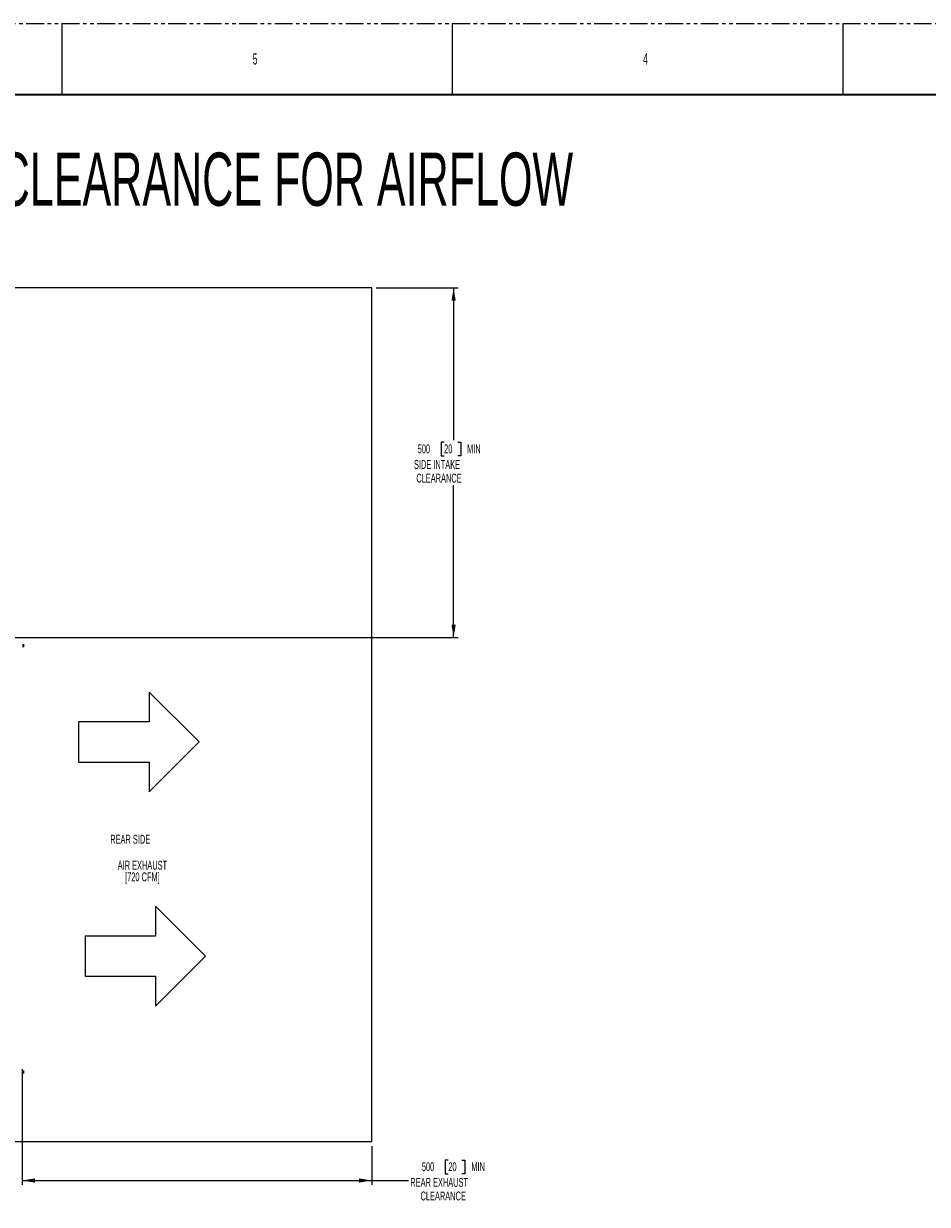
# Model space of a CAD drawing. Header units: millimetres. Extents: x 0 to 1118, y 0 to 864.
# Tile 109 of 172: x 405 to 729, y 441 to 864. Entities that reach past the tile are written whole.
import ezdxf

# ---------------------------------------------------------------- set-up
doc = ezdxf.new("R2010")
doc.units = ezdxf.units.MM
doc.linetypes.add('PHANTOM', pattern=[12.7, 6.35, -1.27, 1.27, -1.27, 1.27, -1.27])
doc.layers.add('ALPHAREV', color=7, linetype='Continuous', lineweight=25)
doc.styles.add('SLDTEXTSTYLE0', font='TXT', dxfattribs={"width": 0.605})
doc.styles.add('SLDTEXTSTYLE1', font='TXT', dxfattribs={"width": 0.6})
doc.dimstyles.new('SLDDIMSTYLE1', dxfattribs={"dimtxt": 3.175, "dimasz": 4.572, "dimexe": 0, "dimexo": 0.0625, "dimgap": 0.79375, "dimtad": 0, "dimtih": 1, "dimtoh": 1, "dimdec": 0, "dimlfac": 4, "dimrnd": 1e-09, "dimzin": 12, "dimdsep": 46, "dimtxsty": 'SLDTEXTSTYLE0', "dimsah": 1, "dimcen": 0.09, "dimadec": 0, "dimazin": 3, "dimtfac": 1, "dimtofl": 0, "dimtmove": 0, "dimatfit": 3, "dimfxl": 1, "dimfrac": 2, "dimtolj": 1, "dimtzin": 12, "dimarcsym": 0})

# ---------------------------------------------------------------- blocks, each defined once
blk = doc.blocks.new('Block1')
at = {"color": 7, "linetype": 'Continuous', "lineweight": 18}
for p, q in [((172.5, 71.5), (101, 142.9)), ((101, 142.9), (101, 100.1)), ((101, 100.1), (0, 100.1)), ((0, 100.1), (0, 42.8)), ((101, 0), (172.5, 71.5)), ((0, 42.8), (101, 42.8)), ((101, 42.8), (101, 0))]:
    blk.add_line(p, q, dxfattribs=at)
blk = doc.blocks.new('_D_1')
at = {"layer": 'ALPHAREV'}
for p, q in [((404.97, 489.56), (404.97, 448.08)), ((529.97, 462.02), (529.97, 448.08)), ((557.38, 456.99), (556.29, 456.99)), ((556.29, 456.99), (556.29, 452.11)), ((562.23, 456.99), (563.32, 456.99)), ((563.32, 456.99), (563.32, 452.11)), ((556.29, 452.11), (557.38, 452.11)), ((563.32, 452.11), (562.23, 452.11)), ((404.97, 449.68), (529.97, 449.68)), ((529.97, 449.68), (543.08, 449.68))]:
    blk.add_line(p, q, dxfattribs=at)
for points in [[(404.97, 449.68), (409.54, 448.92), (409.54, 450.44)], [(529.97, 449.68), (525.4, 450.44), (525.4, 448.92)]]:
    blk.add_solid(points, dxfattribs=at)
at = {"layer": 'ALPHAREV', "char_height": 3.175, "attachment_point": 1, "style": 'SLDTEXTSTYLE0'}
for s, insert in [('500', (547.92, 456.21)), ('20', (557.38, 456.21)), ('MIN', (565.6, 456.21)), ('REAR EXHAUST', (543.8, 450.61)), ('CLEARANCE', (547.44, 445.73))]:
    blk.add_mtext(s, dxfattribs=dict(at, insert=insert))
blk = doc.blocks.new('_D_2')
at = {"layer": 'ALPHAREV'}
for p, q in [((531.57, 769.01), (560.87, 769.01)), ((559.27, 769.01), (559.27, 714.55)), ((555.88, 713.82), (554.79, 713.82)), ((554.79, 713.82), (554.79, 708.95)), ((560.73, 713.82), (561.82, 713.82)), ((561.82, 713.82), (561.82, 708.95)), ((554.79, 708.95), (555.88, 708.95)), ((561.82, 708.95), (560.73, 708.95)), ((559.27, 644.01), (559.27, 698.47)), ((394.41, 644.01), (560.87, 644.01))]:
    blk.add_line(p, q, dxfattribs=at)
for points in [[(559.27, 769.01), (558.51, 764.44), (560.03, 764.44)], [(559.27, 644.01), (560.03, 648.58), (558.51, 648.58)]]:
    blk.add_solid(points, dxfattribs=at)
at = {"layer": 'ALPHAREV', "char_height": 3.175, "attachment_point": 1, "style": 'SLDTEXTSTYLE0'}
for s, insert in [('500', (546.42, 713.04)), ('20', (555.88, 713.04)), ('MIN', (564.1, 713.04)), ('SIDE INTAKE', (545.09, 707.44)), ('CLEARANCE', (545.94, 702.57))]:
    blk.add_mtext(s, dxfattribs=dict(at, insert=insert))
blk = doc.blocks.new('SW_NOTE_0_2')
at = {"layer": 'ALPHAREV', "color": 0, "char_height": 3.175, "attachment_point": 2, "style": 'SLDTEXTSTYLE0'}
for s, insert in [('AIR EXHAUST', (14.29, 4.09)), ('[720 CFM]', (14.29, -0.08))]:
    blk.add_mtext(s, dxfattribs=dict(at, insert=insert))

msp = doc.modelspace()

# ---------------------------------------------------------------- linework, layer by layer
at = {"color": 7, "linetype": 'PHANTOM', "lineweight": 18}
msp.add_line((0, 863.6), (1117.6, 863.6), dxfattribs=at)
at = {"color": 7, "linetype": 'Continuous', "lineweight": 18}
for p, q in [((419.1, 863.6), (419.1, 838.2)), ((558.8, 863.6), (558.8, 838.2)), ((698.5, 863.6), (698.5, 838.2))]:
    msp.add_line(p, q, dxfattribs=at)
at = {"color": 7, "linetype": 'Continuous', "lineweight": 35}
for p, q in [((12.7, 838.2), (1104.9, 838.2)), ((405.442, 640.692), (405.442, 641.581)), ((405.442, 640.526), (405.442, 640.692)), ((405.442, 488.603), (405.442, 489.036)), ((405.442, 487.981), (405.442, 488.603))]:
    msp.add_line(p, q, dxfattribs=at)
at = {"layer": 'ALPHAREV'}
for p, q in [((529.972, 769.01), (102.413, 769.01)), ((529.972, 463.617), (529.972, 769.01)), ((102.413, 463.617), (529.972, 463.617))]:
    msp.add_line(p, q, dxfattribs=at)

# ---------------------------------------------------------------- block references
at = {"layer": 'ALPHAREV', "xscale": 0.25, "yscale": 0.25, "zscale": 0.25}
for p in [(425.132, 588.711), (427.406, 512.068)]:
    msp.add_blockref('Block1', p, dxfattribs=at)
at = {"layer": 'ALPHAREV'}
msp.add_blockref('SW_NOTE_0_2', (433.643, 559.981), dxfattribs=at)

# ---------------------------------------------------------------- texts
at = {"color": 7, "linetype": 'Continuous', "lineweight": 0, "char_height": 3.969, "attachment_point": 1, "style": 'SLDTEXTSTYLE1'}
for s, insert in [('5', (487.363, 852.929)), ('4', (627.062, 852.929))]:
    msp.add_mtext(s, dxfattribs=dict(at, insert=insert))
at = {"layer": 'ALPHAREV', "attachment_point": 1, "style": 'SLDTEXTSTYLE0'}
for s, insert, char_height in [('MINIMUM CLEARANCE FOR AIRFLOW', (322.905, 817.463), 19.05), ('REAR SIDE', (436.43, 573.361), 3.175)]:
    msp.add_mtext(s, dxfattribs=dict(at, insert=insert, char_height=char_height))

# ---------------------------------------------------------------- dimensions: what is measured, and where the dimension line sits
at = {"layer": 'ALPHAREV'}
dim = msp.add_linear_dim(base=(559.268, 769.01), p1=(392.81, 644.01), p2=(529.972, 769.01), angle=90, text='<> MIN\\PSIDE INTAKE \\PCLEARANCE', dimstyle='SLDDIMSTYLE1', dxfattribs=at)
dim.commit()
dim.dimension.update_dxf_attribs({"geometry": '_D_2', "text_midpoint": (559.268, 706.51), "dimtype": 160})
dim = msp.add_linear_dim(base=(529.972, 449.677), p1=(404.972, 491.157), p2=(529.972, 463.617), text='<> MIN\\PREAR EXHAUST\\PCLEARANCE', dimstyle='SLDDIMSTYLE1', dxfattribs=at)
dim.commit()
dim.dimension.update_dxf_attribs({"geometry": '_D_1', "text_midpoint": (560.771, 449.677), "dimtype": 160})

doc.saveas('drawing.dxf')
